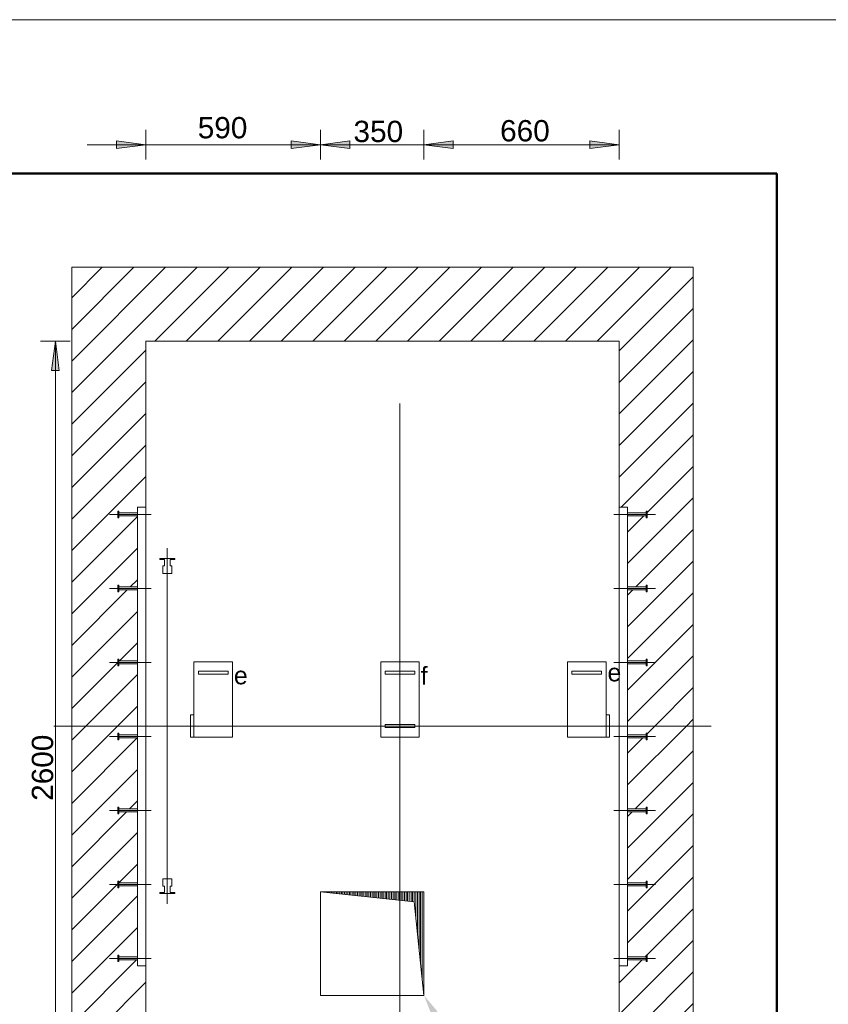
# Model space of a CAD drawing. Extents: x 244 to 994, y 7 to 427.
# Tile 17 of 35: x 555 to 610, y 43 to 110. Entities that reach past the tile are written whole.
import ezdxf
from ezdxf.lldxf.tags import DXFTag

# ---------------------------------------------------------------- set-up
doc = ezdxf.new("R2010")
doc.units = 0
doc.layers.get('0').update_dxf_attribs({"lineweight": 5})
for name, color, linetype, lineweight, true_color in [('3', 9, 'grob', 5, 0x808080), ('7', 6, 'ACAD_ISO10W100', 5, 0xff00ff), ('8_Schraffur', 9, 'Continuous', 5, 0x808080)]:
    doc.layers.add(name, color=color, linetype=linetype, lineweight=lineweight, true_color=true_color)
doc.layers.add('9', color=7, linetype='Continuous', lineweight=5)
doc.layers.add('_3d_View_', color=7, linetype='Continuous')
doc.layers.add('X_Geometrie', color=3, linetype='Continuous', lineweight=50, true_color=0x00ff00, plot=False)
doc.styles.get("Standard").update_dxf_attribs({"font": 'arial.ttf'})
tags = doc.linetypes.add('ACAD_ISO10W100', pattern=[18.5, 12, -3, 0.5, -3]).pattern_tags.tags
tags[10:11] = [DXFTag(74, 4), DXFTag(75, 0), DXFTag(340, '0'), DXFTag(46, 1.0), DXFTag(50, 0.0), DXFTag(44, 0.0), DXFTag(45, 0.0)]
tags[8:9] = [DXFTag(74, 4), DXFTag(75, 0), DXFTag(340, '0'), DXFTag(46, 1.0), DXFTag(50, 0.0), DXFTag(44, 0.0), DXFTag(45, 0.0)]
tags[6:7] = [DXFTag(74, 4), DXFTag(75, 0), DXFTag(340, '0'), DXFTag(46, 1.0), DXFTag(50, 0.0), DXFTag(44, 0.0), DXFTag(45, 0.0)]
tags[4:5] = [DXFTag(74, 4), DXFTag(75, 0), DXFTag(340, '0'), DXFTag(46, 1.0), DXFTag(50, 0.0), DXFTag(44, 0.0), DXFTag(45, 0.0)]
tags = doc.linetypes.add('fein_strichliert', pattern=[4, 1, -2, 1]).pattern_tags.tags
tags[8:9] = [DXFTag(74, 4), DXFTag(75, 0), DXFTag(340, '0'), DXFTag(46, 0.0), DXFTag(50, 0.0), DXFTag(44, 0.0), DXFTag(45, 0.0)]
tags[6:7] = [DXFTag(74, 4), DXFTag(75, 0), DXFTag(340, '0'), DXFTag(46, 0.0), DXFTag(50, 0.0), DXFTag(44, 0.0), DXFTag(45, 0.0)]
tags[4:5] = [DXFTag(74, 4), DXFTag(75, 0), DXFTag(340, '0'), DXFTag(46, 0.0), DXFTag(50, 0.0), DXFTag(44, 0.0), DXFTag(45, 0.0)]
tags = doc.linetypes.add('grob', pattern=[14, 3, -8, 3]).pattern_tags.tags
tags[8:9] = [DXFTag(74, 4), DXFTag(75, 0), DXFTag(340, '0'), DXFTag(46, 0.0), DXFTag(50, 0.0), DXFTag(44, 0.0), DXFTag(45, 0.0)]
tags[6:7] = [DXFTag(74, 4), DXFTag(75, 0), DXFTag(340, '0'), DXFTag(46, 0.0), DXFTag(50, 0.0), DXFTag(44, 0.0), DXFTag(45, 0.0)]
tags[4:5] = [DXFTag(74, 4), DXFTag(75, 0), DXFTag(340, '0'), DXFTag(46, 0.0), DXFTag(50, 0.0), DXFTag(44, 0.0), DXFTag(45, 0.0)]

# ---------------------------------------------------------------- blocks, each defined once
blk = doc.blocks.new('Schraffur-A05LE0HRBH', base_point=(558.802, 62.163))
at = {"color": 0, "linetype": 'fein_strichliert', "lineweight": -2, "ltscale": 0.13}
for p, q in [((558.802, 84.694), (567.271, 93.163)), ((558.802, 88.965), (563, 93.163)), ((566.542, 88.163), (571.542, 93.163)), ((570.813, 88.163), (575.813, 93.163)), ((575.084, 88.163), (580.084, 93.163)), ((579.355, 88.163), (584.355, 93.163)), ((583.626, 88.163), (588.626, 93.163)), ((587.897, 88.163), (592.897, 93.163)), ((592.168, 88.163), (597.168, 93.163)), ((595.802, 87.527), (600.802, 92.527)), ((595.802, 83.256), (600.802, 88.256)), ((558.802, 80.423), (563.802, 85.423)), ((595.802, 78.985), (600.802, 83.985)), ((558.802, 76.152), (563.802, 81.152)), ((597.682, 76.594), (600.802, 79.714)), ((558.802, 71.881), (563.242, 76.321)), ((596.362, 75.274), (597.451, 76.363)), ((596.922, 71.563), (600.802, 75.443)), ((562.755, 71.563), (563.242, 72.05)), ((558.802, 67.61), (562.555, 71.363)), ((596.362, 71.003), (596.722, 71.363)), ((596.362, 66.732), (600.802, 71.172)), ((562.026, 66.563), (563.242, 67.779)), ((596.362, 62.461), (600.802, 66.901)), ((558.802, 63.34), (561.922, 66.459)), ((561.897, 62.163), (563.242, 63.509)), ((600.335, 62.163), (600.802, 62.63))]:
    blk.add_line(p, q, dxfattribs=at)
at = {"color": 0, "lineweight": -2}
for p, q in [((558.802, 86.83), (565.136, 93.163)), ((558.802, 91.101), (560.865, 93.163)), ((564.407, 88.163), (569.407, 93.163)), ((568.677, 88.163), (573.677, 93.163)), ((572.948, 88.163), (577.948, 93.163)), ((577.219, 88.163), (582.219, 93.163)), ((581.49, 88.163), (586.49, 93.163)), ((585.761, 88.163), (590.761, 93.163)), ((590.032, 88.163), (595.032, 93.163)), ((594.303, 88.163), (599.303, 93.163)), ((595.802, 85.391), (600.802, 90.391)), ((558.802, 82.559), (563.802, 87.559)), ((595.802, 81.12), (600.802, 86.12)), ((558.802, 78.288), (563.802, 83.288)), ((595.916, 76.963), (600.802, 81.849)), ((558.802, 74.017), (563.802, 79.017)), ((596.362, 73.139), (600.802, 77.579)), ((558.802, 69.746), (563.242, 74.186)), ((596.362, 68.868), (600.802, 73.308)), ((558.802, 65.475), (563.242, 69.915)), ((596.362, 64.597), (600.802, 69.037)), ((559.761, 62.163), (563.242, 65.644)), ((598.199, 62.163), (600.802, 64.766))]:
    blk.add_line(p, q, dxfattribs=at)
blk = doc.blocks.new('Schraffur-A05LE0HTBH', base_point=(558.802, 31.163))
at = {"color": 0, "linetype": 'fein_strichliert', "lineweight": -2, "ltscale": 0.13}
for p, q in [((558.802, 59.069), (561.897, 62.163)), ((596.362, 58.19), (600.335, 62.163)), ((558.802, 54.798), (563.242, 59.238)), ((596.362, 53.919), (600.802, 58.359)), ((558.802, 50.527), (563.242, 54.967)), ((596.362, 49.648), (600.802, 54.088)), ((558.802, 46.256), (563.242, 50.696)), ((597.668, 46.683), (600.802, 49.818)), ((597.548, 46.563), (597.622, 46.638)), ((558.802, 41.985), (563.18, 46.363)), ((595.802, 44.818), (597.348, 46.363)), ((595.802, 40.547), (600.802, 45.547)), ((558.802, 37.714), (563.802, 42.714)), ((595.802, 36.276), (600.802, 41.276)), ((558.802, 33.443), (563.802, 38.443)), ((594.96, 31.163), (600.802, 37.005)), ((560.793, 31.163), (565.793, 36.163)), ((565.064, 31.163), (570.064, 36.163)), ((569.335, 31.163), (574.335, 36.163)), ((573.606, 31.163), (578.606, 36.163)), ((577.877, 31.163), (582.877, 36.163)), ((582.148, 31.163), (587.148, 36.163)), ((586.419, 31.163), (591.419, 36.163)), ((590.69, 31.163), (595.69, 36.163)), ((599.231, 31.163), (600.802, 32.734))]:
    blk.add_line(p, q, dxfattribs=at)
at = {"color": 0, "lineweight": -2}
for p, q in [((558.802, 61.204), (559.761, 62.163)), ((597.682, 61.646), (598.199, 62.163)), ((558.802, 56.933), (563.232, 61.363)), ((596.362, 60.326), (597.399, 61.363)), ((597.599, 61.563), (597.622, 61.586)), ((596.87, 56.563), (600.802, 60.495)), ((562.703, 56.563), (563.242, 57.102)), ((558.802, 52.662), (562.503, 56.363)), ((596.362, 56.055), (596.67, 56.363)), ((596.362, 51.784), (600.802, 56.224)), ((561.982, 51.571), (563.242, 52.831)), ((596.362, 47.513), (600.802, 51.953)), ((558.802, 48.391), (561.922, 51.511)), ((558.802, 44.12), (563.242, 48.56)), ((595.802, 42.682), (600.802, 47.682)), ((558.802, 39.849), (563.802, 44.849)), ((595.802, 38.411), (600.802, 43.411)), ((558.802, 35.579), (563.802, 40.578)), ((592.825, 31.163), (600.802, 39.14)), ((558.802, 31.308), (563.802, 36.308)), ((562.929, 31.163), (567.929, 36.163)), ((567.199, 31.163), (572.199, 36.163)), ((571.47, 31.163), (576.47, 36.163)), ((575.741, 31.163), (580.741, 36.163)), ((580.012, 31.163), (585.012, 36.163)), ((584.283, 31.163), (589.283, 36.163)), ((588.554, 31.163), (593.554, 36.163)), ((597.096, 31.163), (600.802, 34.869))]:
    blk.add_line(p, q, dxfattribs=at)
blk = doc.blocks.new('Polygon-A05LE0I3BH', base_point=(484.487, 16.379))
at = {"color": 0, "linetype": 'ByBlock', "lineweight": -2, "ltscale": 0.5}
for p, q in [((484.487, 99.507), (606.448, 99.507)), ((606.448, 99.507), (606.448, 16.379))]:
    blk.add_line(p, q, dxfattribs=at)
blk = doc.blocks.new('Blockreferenz-A05LE0I7BH', base_point=(595.442, 45.963))
at = {"color": 0, "linetype": 'ByBlock', "lineweight": -2, "ltscale": 0.13}
for p, q in [((595.802, 45.963), (595.802, 76.963)), ((595.802, 76.963), (596.362, 76.963)), ((596.362, 45.963), (596.362, 76.963)), ((596.362, 45.963), (595.802, 45.963))]:
    blk.add_line(p, q, dxfattribs=at)
at = {"layer": '3', "linetype": 'grob', "lineweight": -2, "ltscale": 0.13}
for p, q in [((596.362, 76.555), (596.362, 76.563)), ((596.362, 76.563), (597.622, 76.563)), ((596.362, 76.534), (596.362, 76.555)), ((596.362, 76.501), (596.362, 76.534)), ((597.622, 76.666), (597.622, 76.683)), ((597.622, 76.683), (597.682, 76.683)), ((597.622, 76.618), (597.622, 76.666)), ((597.622, 76.547), (597.622, 76.618)), ((597.622, 76.563), (597.622, 76.555)), ((597.622, 76.555), (597.622, 76.534)), ((597.622, 76.463), (597.622, 76.547)), ((597.622, 76.534), (597.622, 76.501)), ((597.682, 76.683), (597.682, 76.666)), ((597.682, 76.666), (597.682, 76.618)), ((597.682, 76.618), (597.682, 76.547)), ((597.682, 76.547), (597.682, 76.463)), ((596.362, 76.463), (596.362, 76.501)), ((596.362, 76.425), (596.362, 76.463)), ((596.362, 76.392), (596.362, 76.425)), ((596.362, 76.37), (596.362, 76.392)), ((596.362, 76.363), (596.362, 76.37)), ((597.622, 76.363), (596.362, 76.363)), ((597.622, 76.501), (597.622, 76.463)), ((597.622, 76.379), (597.622, 76.463)), ((597.622, 76.463), (597.622, 76.425)), ((597.622, 76.425), (597.622, 76.392)), ((597.622, 76.392), (597.622, 76.37)), ((597.622, 76.307), (597.622, 76.379)), ((597.622, 76.37), (597.622, 76.363)), ((597.622, 76.26), (597.622, 76.307)), ((597.622, 76.243), (597.622, 76.26)), ((597.682, 76.243), (597.622, 76.243)), ((597.682, 76.463), (597.682, 76.379)), ((597.682, 76.379), (597.682, 76.307)), ((597.682, 76.307), (597.682, 76.26)), ((597.682, 76.26), (597.682, 76.243)), ((596.362, 71.555), (596.362, 71.563)), ((596.362, 71.563), (597.622, 71.563)), ((596.362, 71.534), (596.362, 71.555)), ((596.362, 71.501), (596.362, 71.534)), ((596.362, 71.463), (596.362, 71.501)), ((596.362, 71.425), (596.362, 71.463)), ((596.362, 71.392), (596.362, 71.425)), ((596.362, 71.37), (596.362, 71.392)), ((596.362, 71.363), (596.362, 71.37)), ((597.622, 71.363), (596.362, 71.363)), ((597.622, 71.666), (597.622, 71.683)), ((597.622, 71.683), (597.682, 71.683)), ((597.622, 71.618), (597.622, 71.666)), ((597.622, 71.547), (597.622, 71.618)), ((597.622, 71.563), (597.622, 71.555)), ((597.622, 71.555), (597.622, 71.534)), ((597.622, 71.463), (597.622, 71.547)), ((597.622, 71.534), (597.622, 71.501)), ((597.622, 71.501), (597.622, 71.463)), ((597.622, 71.379), (597.622, 71.463)), ((597.622, 71.463), (597.622, 71.425)), ((597.622, 71.425), (597.622, 71.392)), ((597.622, 71.392), (597.622, 71.37)), ((597.622, 71.307), (597.622, 71.379)), ((597.622, 71.37), (597.622, 71.363)), ((597.622, 71.26), (597.622, 71.307)), ((597.622, 71.243), (597.622, 71.26)), ((597.682, 71.243), (597.622, 71.243)), ((597.682, 71.683), (597.682, 71.666)), ((597.682, 71.666), (597.682, 71.618)), ((597.682, 71.618), (597.682, 71.547)), ((597.682, 71.547), (597.682, 71.463)), ((597.682, 71.463), (597.682, 71.379)), ((597.682, 71.379), (597.682, 71.307)), ((597.682, 71.307), (597.682, 71.26)), ((597.682, 71.26), (597.682, 71.243)), ((596.362, 66.555), (596.362, 66.563)), ((596.362, 66.563), (597.622, 66.563)), ((596.362, 66.534), (596.362, 66.555)), ((597.622, 66.666), (597.622, 66.683)), ((597.622, 66.683), (597.682, 66.683)), ((597.622, 66.618), (597.622, 66.666)), ((597.622, 66.547), (597.622, 66.618)), ((597.622, 66.563), (597.622, 66.555)), ((597.622, 66.555), (597.622, 66.534)), ((597.622, 66.463), (597.622, 66.547)), ((597.682, 66.683), (597.682, 66.666)), ((597.682, 66.666), (597.682, 66.618)), ((597.682, 66.618), (597.682, 66.547)), ((597.682, 66.547), (597.682, 66.463)), ((596.362, 66.501), (596.362, 66.534)), ((596.362, 66.463), (596.362, 66.501)), ((596.362, 66.425), (596.362, 66.463)), ((596.362, 66.392), (596.362, 66.425)), ((596.362, 66.37), (596.362, 66.392)), ((596.362, 66.363), (596.362, 66.37)), ((597.622, 66.363), (596.362, 66.363)), ((597.622, 66.534), (597.622, 66.501)), ((597.622, 66.501), (597.622, 66.463)), ((597.622, 66.379), (597.622, 66.463)), ((597.622, 66.463), (597.622, 66.425)), ((597.622, 66.425), (597.622, 66.392)), ((597.622, 66.392), (597.622, 66.37)), ((597.622, 66.307), (597.622, 66.379)), ((597.622, 66.37), (597.622, 66.363)), ((597.622, 66.26), (597.622, 66.307)), ((597.622, 66.243), (597.622, 66.26)), ((597.682, 66.243), (597.622, 66.243)), ((597.682, 66.463), (597.682, 66.379)), ((597.682, 66.379), (597.682, 66.307)), ((597.682, 66.307), (597.682, 66.26)), ((597.682, 66.26), (597.682, 66.243)), ((596.362, 61.555), (596.362, 61.563)), ((596.362, 61.563), (597.622, 61.563)), ((596.362, 61.534), (596.362, 61.555)), ((596.362, 61.501), (596.362, 61.534)), ((596.362, 61.463), (596.362, 61.501)), ((596.362, 61.425), (596.362, 61.463)), ((596.362, 61.392), (596.362, 61.425)), ((596.362, 61.37), (596.362, 61.392)), ((596.362, 61.363), (596.362, 61.37)), ((597.622, 61.363), (596.362, 61.363)), ((597.622, 61.666), (597.622, 61.683)), ((597.622, 61.683), (597.682, 61.683)), ((597.622, 61.618), (597.622, 61.666)), ((597.622, 61.547), (597.622, 61.618)), ((597.622, 61.563), (597.622, 61.555)), ((597.622, 61.555), (597.622, 61.534)), ((597.622, 61.463), (597.622, 61.547)), ((597.622, 61.534), (597.622, 61.501)), ((597.622, 61.501), (597.622, 61.463)), ((597.622, 61.379), (597.622, 61.463)), ((597.622, 61.463), (597.622, 61.425)), ((597.622, 61.425), (597.622, 61.392)), ((597.622, 61.392), (597.622, 61.37)), ((597.622, 61.307), (597.622, 61.379)), ((597.622, 61.37), (597.622, 61.363)), ((597.622, 61.26), (597.622, 61.307)), ((597.622, 61.243), (597.622, 61.26)), ((597.682, 61.243), (597.622, 61.243)), ((597.682, 61.683), (597.682, 61.666)), ((597.682, 61.666), (597.682, 61.618)), ((597.682, 61.618), (597.682, 61.547)), ((597.682, 61.547), (597.682, 61.463)), ((597.682, 61.463), (597.682, 61.379)), ((597.682, 61.379), (597.682, 61.307)), ((597.682, 61.307), (597.682, 61.26)), ((597.682, 61.26), (597.682, 61.243)), ((596.362, 56.555), (596.362, 56.563)), ((596.362, 56.563), (597.622, 56.563)), ((597.622, 56.666), (597.622, 56.683)), ((597.622, 56.683), (597.682, 56.683)), ((597.622, 56.618), (597.622, 56.666)), ((597.622, 56.547), (597.622, 56.618)), ((597.622, 56.563), (597.622, 56.555)), ((597.682, 56.683), (597.682, 56.666)), ((597.682, 56.666), (597.682, 56.618)), ((597.682, 56.618), (597.682, 56.547)), ((596.362, 56.534), (596.362, 56.555)), ((596.362, 56.501), (596.362, 56.534)), ((596.362, 56.463), (596.362, 56.501)), ((596.362, 56.425), (596.362, 56.463)), ((596.362, 56.392), (596.362, 56.425)), ((596.362, 56.37), (596.362, 56.392)), ((596.362, 56.363), (596.362, 56.37)), ((597.622, 56.363), (596.362, 56.363)), ((597.622, 56.555), (597.622, 56.534)), ((597.622, 56.463), (597.622, 56.547)), ((597.622, 56.534), (597.622, 56.501)), ((597.622, 56.501), (597.622, 56.463)), ((597.622, 56.379), (597.622, 56.463)), ((597.622, 56.463), (597.622, 56.425)), ((597.622, 56.425), (597.622, 56.392)), ((597.622, 56.392), (597.622, 56.37)), ((597.622, 56.307), (597.622, 56.379)), ((597.622, 56.37), (597.622, 56.363)), ((597.622, 56.26), (597.622, 56.307)), ((597.622, 56.243), (597.622, 56.26)), ((597.682, 56.243), (597.622, 56.243)), ((597.682, 56.547), (597.682, 56.463)), ((597.682, 56.463), (597.682, 56.379)), ((597.682, 56.379), (597.682, 56.307)), ((597.682, 56.307), (597.682, 56.26)), ((597.682, 56.26), (597.682, 56.243)), ((596.362, 51.555), (596.362, 51.563)), ((596.362, 51.563), (597.622, 51.563)), ((596.362, 51.534), (596.362, 51.555)), ((596.362, 51.501), (596.362, 51.534)), ((596.362, 51.463), (596.362, 51.501)), ((596.362, 51.425), (596.362, 51.463)), ((596.362, 51.392), (596.362, 51.425)), ((596.362, 51.37), (596.362, 51.392)), ((596.362, 51.363), (596.362, 51.37)), ((597.622, 51.363), (596.362, 51.363)), ((597.622, 51.666), (597.622, 51.683)), ((597.622, 51.683), (597.682, 51.683)), ((597.622, 51.618), (597.622, 51.666)), ((597.622, 51.547), (597.622, 51.618)), ((597.622, 51.563), (597.622, 51.555)), ((597.622, 51.555), (597.622, 51.534)), ((597.622, 51.463), (597.622, 51.547)), ((597.622, 51.534), (597.622, 51.501)), ((597.622, 51.501), (597.622, 51.463)), ((597.622, 51.379), (597.622, 51.463)), ((597.622, 51.463), (597.622, 51.425)), ((597.622, 51.425), (597.622, 51.392)), ((597.622, 51.392), (597.622, 51.37)), ((597.622, 51.307), (597.622, 51.379)), ((597.622, 51.37), (597.622, 51.363)), ((597.622, 51.26), (597.622, 51.307)), ((597.622, 51.243), (597.622, 51.26)), ((597.682, 51.243), (597.622, 51.243)), ((597.682, 51.683), (597.682, 51.666)), ((597.682, 51.666), (597.682, 51.618)), ((597.682, 51.618), (597.682, 51.547)), ((597.682, 51.547), (597.682, 51.463)), ((597.682, 51.463), (597.682, 51.379)), ((597.682, 51.379), (597.682, 51.307)), ((597.682, 51.307), (597.682, 51.26)), ((597.682, 51.26), (597.682, 51.243)), ((597.622, 46.666), (597.622, 46.683)), ((597.622, 46.683), (597.682, 46.683)), ((597.622, 46.618), (597.622, 46.666)), ((597.622, 46.547), (597.622, 46.618)), ((597.682, 46.683), (597.682, 46.666)), ((597.682, 46.666), (597.682, 46.618)), ((597.682, 46.618), (597.682, 46.547)), ((596.362, 46.555), (596.362, 46.563)), ((596.362, 46.563), (597.622, 46.563)), ((596.362, 46.534), (596.362, 46.555)), ((596.362, 46.501), (596.362, 46.534)), ((596.362, 46.463), (596.362, 46.501)), ((596.362, 46.425), (596.362, 46.463)), ((596.362, 46.392), (596.362, 46.425)), ((596.362, 46.37), (596.362, 46.392)), ((596.362, 46.363), (596.362, 46.37)), ((597.622, 46.363), (596.362, 46.363)), ((597.622, 46.563), (597.622, 46.555)), ((597.622, 46.555), (597.622, 46.534)), ((597.622, 46.463), (597.622, 46.547)), ((597.622, 46.534), (597.622, 46.501)), ((597.622, 46.501), (597.622, 46.463)), ((597.622, 46.379), (597.622, 46.463)), ((597.622, 46.463), (597.622, 46.425)), ((597.622, 46.425), (597.622, 46.392)), ((597.622, 46.392), (597.622, 46.37)), ((597.622, 46.307), (597.622, 46.379)), ((597.622, 46.37), (597.622, 46.363)), ((597.622, 46.26), (597.622, 46.307)), ((597.622, 46.243), (597.622, 46.26)), ((597.682, 46.243), (597.622, 46.243)), ((597.682, 46.547), (597.682, 46.463)), ((597.682, 46.463), (597.682, 46.379)), ((597.682, 46.379), (597.682, 46.307)), ((597.682, 46.307), (597.682, 46.26)), ((597.682, 46.26), (597.682, 46.243))]:
    blk.add_line(p, q, dxfattribs=at)
at = {"layer": '7', "linetype": 'ACAD_ISO10W100', "lineweight": -2, "ltscale": 0.13}
for p, q in [((595.442, 76.463), (598.242, 76.463)), ((595.442, 71.463), (598.242, 71.463)), ((595.442, 66.463), (598.242, 66.463)), ((595.442, 61.463), (598.242, 61.463)), ((595.442, 56.463), (598.242, 56.463)), ((595.442, 51.463), (598.242, 51.463)), ((595.442, 46.463), (598.242, 46.463))]:
    blk.add_line(p, q, dxfattribs=at)
blk = doc.blocks.new('Blockreferenz-A05LE0IBBH', base_point=(561.362, 45.963))
at = {"color": 0, "linetype": 'ByBlock', "lineweight": -2, "ltscale": 0.13}
for p, q in [((563.802, 76.963), (563.242, 76.963)), ((563.242, 45.963), (563.242, 76.963)), ((563.802, 45.963), (563.802, 76.963)), ((563.242, 45.963), (563.802, 45.963))]:
    blk.add_line(p, q, dxfattribs=at)
at = {"layer": '3', "linetype": 'grob', "lineweight": -2, "ltscale": 0.13}
for p, q in [((561.982, 76.683), (561.922, 76.683)), ((561.922, 76.683), (561.922, 76.666)), ((561.922, 76.666), (561.922, 76.618)), ((561.922, 76.618), (561.922, 76.547)), ((561.922, 76.547), (561.922, 76.463)), ((561.982, 76.666), (561.982, 76.683)), ((561.982, 76.618), (561.982, 76.666)), ((561.982, 76.547), (561.982, 76.618)), ((561.982, 76.563), (561.982, 76.555)), ((563.242, 76.563), (561.982, 76.563)), ((561.982, 76.555), (561.982, 76.534)), ((561.982, 76.463), (561.982, 76.547)), ((561.982, 76.534), (561.982, 76.501)), ((563.242, 76.555), (563.242, 76.563)), ((563.242, 76.534), (563.242, 76.555)), ((563.242, 76.501), (563.242, 76.534)), ((561.922, 76.463), (561.922, 76.379)), ((561.922, 76.379), (561.922, 76.307)), ((561.922, 76.307), (561.922, 76.26)), ((561.922, 76.26), (561.922, 76.243)), ((561.922, 76.243), (561.982, 76.243)), ((561.982, 76.501), (561.982, 76.463)), ((561.982, 76.379), (561.982, 76.463)), ((561.982, 76.463), (561.982, 76.425)), ((561.982, 76.425), (561.982, 76.392)), ((561.982, 76.392), (561.982, 76.37)), ((561.982, 76.307), (561.982, 76.379)), ((561.982, 76.37), (561.982, 76.363)), ((561.982, 76.363), (563.242, 76.363)), ((561.982, 76.26), (561.982, 76.307)), ((561.982, 76.243), (561.982, 76.26)), ((563.242, 76.463), (563.242, 76.501)), ((563.242, 76.425), (563.242, 76.463)), ((563.242, 76.392), (563.242, 76.425)), ((563.242, 76.37), (563.242, 76.392)), ((563.242, 76.363), (563.242, 76.37)), ((561.982, 71.683), (561.922, 71.683)), ((561.922, 71.683), (561.922, 71.666)), ((561.922, 71.666), (561.922, 71.618)), ((561.922, 71.618), (561.922, 71.547)), ((561.922, 71.547), (561.922, 71.463)), ((561.922, 71.463), (561.922, 71.379)), ((561.922, 71.379), (561.922, 71.307)), ((561.922, 71.307), (561.922, 71.26)), ((561.922, 71.26), (561.922, 71.243)), ((561.922, 71.243), (561.982, 71.243)), ((561.982, 71.666), (561.982, 71.683)), ((561.982, 71.618), (561.982, 71.666)), ((561.982, 71.547), (561.982, 71.618)), ((561.982, 71.563), (561.982, 71.555)), ((563.242, 71.563), (561.982, 71.563)), ((561.982, 71.555), (561.982, 71.534)), ((561.982, 71.463), (561.982, 71.547)), ((561.982, 71.534), (561.982, 71.501)), ((561.982, 71.501), (561.982, 71.463)), ((561.982, 71.379), (561.982, 71.463)), ((561.982, 71.463), (561.982, 71.425)), ((561.982, 71.425), (561.982, 71.392)), ((561.982, 71.392), (561.982, 71.37)), ((561.982, 71.307), (561.982, 71.379)), ((561.982, 71.37), (561.982, 71.363)), ((561.982, 71.363), (563.242, 71.363)), ((561.982, 71.26), (561.982, 71.307)), ((561.982, 71.243), (561.982, 71.26)), ((563.242, 71.555), (563.242, 71.563)), ((563.242, 71.534), (563.242, 71.555)), ((563.242, 71.501), (563.242, 71.534)), ((563.242, 71.463), (563.242, 71.501)), ((563.242, 71.425), (563.242, 71.463)), ((563.242, 71.392), (563.242, 71.425)), ((563.242, 71.37), (563.242, 71.392)), ((563.242, 71.363), (563.242, 71.37)), ((561.982, 66.683), (561.922, 66.683)), ((561.922, 66.683), (561.922, 66.666)), ((561.922, 66.666), (561.922, 66.618)), ((561.922, 66.618), (561.922, 66.547)), ((561.922, 66.547), (561.922, 66.463)), ((561.982, 66.666), (561.982, 66.683)), ((561.982, 66.618), (561.982, 66.666)), ((561.982, 66.547), (561.982, 66.618)), ((561.982, 66.563), (561.982, 66.555)), ((563.242, 66.563), (561.982, 66.563)), ((561.982, 66.555), (561.982, 66.534)), ((561.982, 66.463), (561.982, 66.547)), ((563.242, 66.555), (563.242, 66.563)), ((563.242, 66.534), (563.242, 66.555)), ((561.922, 66.463), (561.922, 66.379)), ((561.922, 66.379), (561.922, 66.307)), ((561.922, 66.307), (561.922, 66.26)), ((561.922, 66.26), (561.922, 66.243)), ((561.922, 66.243), (561.982, 66.243)), ((561.982, 66.534), (561.982, 66.501)), ((561.982, 66.501), (561.982, 66.463)), ((561.982, 66.379), (561.982, 66.463)), ((561.982, 66.463), (561.982, 66.425)), ((561.982, 66.425), (561.982, 66.392)), ((561.982, 66.392), (561.982, 66.37)), ((561.982, 66.307), (561.982, 66.379)), ((561.982, 66.37), (561.982, 66.363)), ((561.982, 66.363), (563.242, 66.363)), ((561.982, 66.26), (561.982, 66.307)), ((561.982, 66.243), (561.982, 66.26)), ((563.242, 66.501), (563.242, 66.534)), ((563.242, 66.463), (563.242, 66.501)), ((563.242, 66.425), (563.242, 66.463)), ((563.242, 66.392), (563.242, 66.425)), ((563.242, 66.37), (563.242, 66.392)), ((563.242, 66.363), (563.242, 66.37)), ((561.982, 61.683), (561.922, 61.683)), ((561.922, 61.683), (561.922, 61.666)), ((561.922, 61.666), (561.922, 61.618)), ((561.922, 61.618), (561.922, 61.547)), ((561.922, 61.547), (561.922, 61.463)), ((561.922, 61.463), (561.922, 61.379)), ((561.922, 61.379), (561.922, 61.307)), ((561.922, 61.307), (561.922, 61.26)), ((561.922, 61.26), (561.922, 61.243)), ((561.922, 61.243), (561.982, 61.243)), ((561.982, 61.666), (561.982, 61.683)), ((561.982, 61.618), (561.982, 61.666)), ((561.982, 61.547), (561.982, 61.618)), ((561.982, 61.563), (561.982, 61.555)), ((563.242, 61.563), (561.982, 61.563)), ((561.982, 61.555), (561.982, 61.534)), ((561.982, 61.463), (561.982, 61.547)), ((561.982, 61.534), (561.982, 61.501)), ((561.982, 61.501), (561.982, 61.463)), ((561.982, 61.379), (561.982, 61.463)), ((561.982, 61.463), (561.982, 61.425)), ((561.982, 61.425), (561.982, 61.392)), ((561.982, 61.392), (561.982, 61.37)), ((561.982, 61.307), (561.982, 61.379)), ((561.982, 61.37), (561.982, 61.363)), ((561.982, 61.363), (563.242, 61.363)), ((561.982, 61.26), (561.982, 61.307)), ((561.982, 61.243), (561.982, 61.26)), ((563.242, 61.555), (563.242, 61.563)), ((563.242, 61.534), (563.242, 61.555)), ((563.242, 61.501), (563.242, 61.534)), ((563.242, 61.463), (563.242, 61.501)), ((563.242, 61.425), (563.242, 61.463)), ((563.242, 61.392), (563.242, 61.425)), ((563.242, 61.37), (563.242, 61.392)), ((563.242, 61.363), (563.242, 61.37)), ((561.982, 56.683), (561.922, 56.683)), ((561.922, 56.683), (561.922, 56.666)), ((561.922, 56.666), (561.922, 56.618)), ((561.922, 56.618), (561.922, 56.547)), ((561.982, 56.666), (561.982, 56.683)), ((561.982, 56.618), (561.982, 56.666)), ((561.982, 56.547), (561.982, 56.618)), ((561.982, 56.563), (561.982, 56.555)), ((563.242, 56.563), (561.982, 56.563)), ((563.242, 56.555), (563.242, 56.563)), ((561.922, 56.547), (561.922, 56.463)), ((561.922, 56.463), (561.922, 56.379)), ((561.922, 56.379), (561.922, 56.307)), ((561.922, 56.307), (561.922, 56.26)), ((561.922, 56.26), (561.922, 56.243)), ((561.922, 56.243), (561.982, 56.243)), ((561.982, 56.555), (561.982, 56.534)), ((561.982, 56.463), (561.982, 56.547)), ((561.982, 56.534), (561.982, 56.501)), ((561.982, 56.501), (561.982, 56.463)), ((561.982, 56.379), (561.982, 56.463)), ((561.982, 56.463), (561.982, 56.425)), ((561.982, 56.425), (561.982, 56.392)), ((561.982, 56.392), (561.982, 56.37)), ((561.982, 56.307), (561.982, 56.379)), ((561.982, 56.37), (561.982, 56.363)), ((561.982, 56.363), (563.242, 56.363)), ((561.982, 56.26), (561.982, 56.307)), ((561.982, 56.243), (561.982, 56.26)), ((563.242, 56.534), (563.242, 56.555)), ((563.242, 56.501), (563.242, 56.534)), ((563.242, 56.463), (563.242, 56.501)), ((563.242, 56.425), (563.242, 56.463)), ((563.242, 56.392), (563.242, 56.425)), ((563.242, 56.37), (563.242, 56.392)), ((563.242, 56.363), (563.242, 56.37)), ((561.982, 51.683), (561.922, 51.683)), ((561.922, 51.683), (561.922, 51.666)), ((561.922, 51.666), (561.922, 51.618)), ((561.922, 51.618), (561.922, 51.547)), ((561.922, 51.547), (561.922, 51.463)), ((561.922, 51.463), (561.922, 51.379)), ((561.922, 51.379), (561.922, 51.307)), ((561.922, 51.307), (561.922, 51.26)), ((561.922, 51.26), (561.922, 51.243)), ((561.922, 51.243), (561.982, 51.243)), ((561.982, 51.666), (561.982, 51.683)), ((561.982, 51.618), (561.982, 51.666)), ((561.982, 51.547), (561.982, 51.618)), ((561.982, 51.563), (561.982, 51.555)), ((563.242, 51.563), (561.982, 51.563)), ((561.982, 51.555), (561.982, 51.534)), ((561.982, 51.463), (561.982, 51.547)), ((561.982, 51.534), (561.982, 51.501)), ((561.982, 51.501), (561.982, 51.463)), ((561.982, 51.379), (561.982, 51.463)), ((561.982, 51.463), (561.982, 51.425)), ((561.982, 51.425), (561.982, 51.392)), ((561.982, 51.392), (561.982, 51.37)), ((561.982, 51.307), (561.982, 51.379)), ((561.982, 51.37), (561.982, 51.363)), ((561.982, 51.363), (563.242, 51.363)), ((561.982, 51.26), (561.982, 51.307)), ((561.982, 51.243), (561.982, 51.26)), ((563.242, 51.555), (563.242, 51.563)), ((563.242, 51.534), (563.242, 51.555)), ((563.242, 51.501), (563.242, 51.534)), ((563.242, 51.463), (563.242, 51.501)), ((563.242, 51.425), (563.242, 51.463)), ((563.242, 51.392), (563.242, 51.425)), ((563.242, 51.37), (563.242, 51.392)), ((563.242, 51.363), (563.242, 51.37)), ((561.982, 46.683), (561.922, 46.683)), ((561.922, 46.683), (561.922, 46.666)), ((561.922, 46.666), (561.922, 46.618)), ((561.922, 46.618), (561.922, 46.547)), ((561.982, 46.666), (561.982, 46.683)), ((561.982, 46.618), (561.982, 46.666)), ((561.982, 46.547), (561.982, 46.618)), ((561.922, 46.547), (561.922, 46.463)), ((561.922, 46.463), (561.922, 46.379)), ((561.922, 46.379), (561.922, 46.307)), ((561.922, 46.307), (561.922, 46.26)), ((561.922, 46.26), (561.922, 46.243)), ((561.922, 46.243), (561.982, 46.243)), ((561.982, 46.563), (561.982, 46.555)), ((563.242, 46.563), (561.982, 46.563)), ((561.982, 46.555), (561.982, 46.534)), ((561.982, 46.463), (561.982, 46.547)), ((561.982, 46.534), (561.982, 46.501)), ((561.982, 46.501), (561.982, 46.463)), ((561.982, 46.379), (561.982, 46.463)), ((561.982, 46.463), (561.982, 46.425)), ((561.982, 46.425), (561.982, 46.392)), ((561.982, 46.392), (561.982, 46.37)), ((561.982, 46.307), (561.982, 46.379)), ((561.982, 46.37), (561.982, 46.363)), ((561.982, 46.363), (563.242, 46.363)), ((561.982, 46.26), (561.982, 46.307)), ((561.982, 46.243), (561.982, 46.26)), ((563.242, 46.555), (563.242, 46.563)), ((563.242, 46.534), (563.242, 46.555)), ((563.242, 46.501), (563.242, 46.534)), ((563.242, 46.463), (563.242, 46.501)), ((563.242, 46.425), (563.242, 46.463)), ((563.242, 46.392), (563.242, 46.425)), ((563.242, 46.37), (563.242, 46.392)), ((563.242, 46.363), (563.242, 46.37))]:
    blk.add_line(p, q, dxfattribs=at)
at = {"layer": '7', "linetype": 'ACAD_ISO10W100', "lineweight": -2, "ltscale": 0.13}
for p, q in [((564.162, 76.463), (561.362, 76.463)), ((564.162, 71.463), (561.362, 71.463)), ((564.162, 66.463), (561.362, 66.463)), ((564.162, 61.463), (561.362, 61.463)), ((564.162, 56.463), (561.362, 56.463)), ((564.162, 51.463), (561.362, 51.463)), ((564.162, 46.463), (561.362, 46.463))]:
    blk.add_line(p, q, dxfattribs=at)
blk = doc.blocks.new('Blockreferenz-A05LE0IDBH', base_point=(565.262, 50.143))
at = {"layer": '7', "linetype": 'ACAD_ISO10W100', "lineweight": -2, "ltscale": 0.13}
blk.add_line((565.262, 74.183), (565.262, 50.143), dxfattribs=at)
blk = doc.blocks.new('Polygon-A05LE0IFBH', base_point=(558.802, 31.163))
at = {"color": 0, "linetype": 'ByBlock', "lineweight": -2, "ltscale": 0.13}
for p, q in [((558.802, 31.163), (558.802, 93.163)), ((558.802, 93.163), (600.802, 93.163)), ((600.802, 93.163), (600.802, 31.163)), ((600.802, 31.163), (558.802, 31.163))]:
    blk.add_line(p, q, dxfattribs=at)
blk = doc.blocks.new('Blockreferenz-A05LE0INBH', base_point=(557.602, 36.563))
at = {"layer": '7', "linetype": 'ACAD_ISO10W100', "lineweight": -2, "ltscale": 0.13}
for p, q in [((580.982, 62.163), (580.982, 83.963)), ((557.602, 62.163), (580.982, 62.163)), ((580.982, 36.563), (580.982, 62.163)), ((580.982, 62.163), (602.002, 62.163))]:
    blk.add_line(p, q, dxfattribs=at)
blk = doc.blocks.new('MText-A05LE0ITBH', base_point=(569.762, 64.984))
at = {"color": 0, "linetype": 'ByBlock', "lineweight": -2, "ltscale": 0.13, "insert": (569.762, 66.184), "char_height": 1.2, "attachment_point": 1}
blk.add_mtext('{\\fArial Unicode MS;e}', dxfattribs=at)
blk = doc.blocks.new('MText-A05LE0IVBH', base_point=(582.382, 64.963))
at = {"color": 0, "linetype": 'ByBlock', "lineweight": -2, "ltscale": 0.13, "insert": (582.382, 66.163), "char_height": 1.2, "attachment_point": 1}
blk.add_mtext('{\\fArial Unicode MS;f}', dxfattribs=at)
blk = doc.blocks.new('Polygon-A05LE0JBBH', base_point=(575.602, 43.963))
at = {"color": 0, "linetype": 'ByBlock', "lineweight": -2, "ltscale": 0.13}
for p, q in [((575.602, 50.963), (575.602, 43.963)), ((582.602, 50.963), (575.602, 50.963)), ((582.602, 43.963), (582.602, 50.963)), ((575.602, 43.963), (582.602, 43.963))]:
    blk.add_line(p, q, dxfattribs=at)
blk = doc.blocks.new('Polygon-A05LE0JDBH', base_point=(563.802, 36.163))
at = {"color": 0, "linetype": 'ByBlock', "lineweight": -2, "ltscale": 0.13}
for p, q in [((563.802, 36.163), (563.802, 88.163)), ((563.802, 88.163), (595.802, 88.163)), ((595.802, 88.163), (595.802, 36.163)), ((595.802, 36.163), (563.802, 36.163))]:
    blk.add_line(p, q, dxfattribs=at)
blk = doc.blocks.new('MText-A05LE0JRBH', base_point=(595.002, 65.184))
at = {"color": 0, "linetype": 'ByBlock', "lineweight": -2, "ltscale": 0.13, "insert": (595.002, 66.384), "char_height": 1.2, "attachment_point": 1}
blk.add_mtext('{\\fArial Unicode MS;e}', dxfattribs=at)
blk = doc.blocks.new('Blockreferenz-A05LE0JZBH', base_point=(575.602, 43.963))
at = {"color": 0, "linetype": 'ByBlock', "lineweight": -2, "ltscale": 0.13}
for p, q in [((575.602, 50.963), (581.934, 50.284)), ((576.04, 50.963), (576.04, 50.916)), ((576.145, 50.963), (576.145, 50.905)), ((576.25, 50.963), (576.25, 50.893)), ((576.355, 50.963), (576.355, 50.877)), ((576.477, 50.963), (576.477, 50.869)), ((576.582, 50.963), (576.582, 50.858)), ((576.687, 50.963), (576.687, 50.846)), ((576.792, 50.963), (576.792, 50.835)), ((576.915, 50.963), (576.915, 50.822)), ((577.02, 50.963), (577.02, 50.811)), ((577.125, 50.963), (577.125, 50.8)), ((577.23, 50.963), (577.23, 50.788)), ((577.352, 50.963), (577.352, 50.775)), ((577.457, 50.963), (577.457, 50.764)), ((577.562, 50.963), (577.562, 50.753)), ((577.667, 50.963), (577.667, 50.741)), ((577.79, 50.963), (577.79, 50.728)), ((577.895, 50.963), (577.895, 50.717)), ((578, 50.963), (578, 50.706)), ((578.105, 50.963), (578.105, 50.694)), ((578.227, 50.963), (578.227, 50.681)), ((578.332, 50.963), (578.332, 50.67)), ((578.437, 50.963), (578.437, 50.659)), ((578.542, 50.963), (578.542, 50.648)), ((578.665, 50.963), (578.665, 50.634)), ((578.77, 50.963), (578.77, 50.623)), ((578.875, 50.963), (578.875, 50.612)), ((578.98, 50.963), (578.98, 50.601)), ((579.102, 50.963), (579.102, 50.588)), ((579.207, 50.963), (579.207, 50.576)), ((579.312, 50.963), (579.312, 50.565)), ((579.417, 50.963), (579.417, 50.554)), ((579.54, 50.963), (579.54, 50.541)), ((579.645, 50.963), (579.645, 50.529)), ((579.75, 50.963), (579.75, 50.518)), ((579.855, 50.963), (579.855, 50.507)), ((579.977, 50.963), (579.977, 50.494)), ((580.082, 50.963), (580.082, 50.482)), ((580.187, 50.963), (580.187, 50.471)), ((580.292, 50.963), (580.292, 50.46)), ((580.415, 50.963), (580.415, 50.447)), ((580.52, 50.963), (580.52, 50.436)), ((580.625, 50.963), (580.625, 50.424)), ((580.73, 50.963), (580.73, 50.413)), ((580.852, 50.963), (580.852, 50.4)), ((580.957, 50.963), (580.957, 50.389)), ((581.062, 50.963), (581.062, 50.377)), ((581.167, 50.963), (581.167, 50.366)), ((581.29, 50.963), (581.29, 50.353)), ((581.395, 50.963), (581.395, 50.342)), ((581.5, 50.963), (581.5, 50.33)), ((581.605, 50.963), (581.605, 50.319)), ((581.727, 50.963), (581.727, 50.306)), ((581.832, 50.963), (581.832, 50.295)), ((581.937, 50.963), (581.937, 50.255)), ((582.042, 50.963), (582.042, 49.262)), ((582.165, 50.963), (582.165, 48.103)), ((582.27, 50.963), (582.27, 47.109)), ((582.375, 50.963), (582.375, 46.116)), ((582.48, 50.963), (582.48, 45.122)), ((581.934, 50.284), (582.602, 43.963))]:
    blk.add_line(p, q, dxfattribs=at)
blk = doc.blocks.new('Polygon-A05LE0K7BH', base_point=(582.602, 101.185))
at = {"color": 0, "linetype": 'ByBlock', "lineweight": -2, "ltscale": 0.13}
blk.add_solid([(582.602, 101.446), (584.585, 101.707), (584.585, 101.185)], dxfattribs=at)
blk = doc.blocks.new('Polygon-A05LE0KBBH', base_point=(575.602, 101.185))
at = {"color": 0, "linetype": 'ByBlock', "lineweight": -2, "ltscale": 0.13}
blk.add_solid([(575.602, 101.446), (577.585, 101.707), (577.585, 101.185)], dxfattribs=at)
blk = doc.blocks.new('Polygon-A05LE0L7BH', base_point=(557.433, 86.18))
at = {"color": 0, "linetype": 'ByBlock', "lineweight": -2, "ltscale": 0.13}
blk.add_solid([(557.695, 88.163), (557.956, 86.18), (557.433, 86.18)], dxfattribs=at)
blk = doc.blocks.new('Polygon-A05LE0LPBH', base_point=(573.62, 101.185))
at = {"color": 0, "linetype": 'ByBlock', "lineweight": -2, "ltscale": 0.13}
blk.add_solid([(575.602, 101.446), (573.62, 101.185), (573.62, 101.707)], dxfattribs=at)
blk = doc.blocks.new('Polygon-A05LE0M3BH', base_point=(582.602, 101.185))
at = {"color": 0, "linetype": 'ByBlock', "lineweight": -2, "ltscale": 0.13}
blk.add_solid([(582.602, 101.446), (584.585, 101.707), (584.585, 101.185)], dxfattribs=at)
blk = doc.blocks.new('Polygon-A05LE0MBBH', base_point=(561.819, 101.185))
at = {"color": 0, "linetype": 'ByBlock', "lineweight": -2, "ltscale": 0.13}
blk.add_solid([(563.802, 101.446), (561.819, 101.185), (561.819, 101.707)], dxfattribs=at)
blk = doc.blocks.new('Polygon-A05LE0MXBH', base_point=(593.819, 101.185))
at = {"color": 0, "linetype": 'ByBlock', "lineweight": -2, "ltscale": 0.13}
blk.add_solid([(595.802, 101.446), (593.819, 101.185), (593.819, 101.707)], dxfattribs=at)
blk = doc.blocks.new('3D-Ansicht-Rahmen-A05LE0N7BH', base_point=(484.487, 16.379))
at = {"color": 0, "linetype": 'ByBlock', "lineweight": -2, "ltscale": 0.13}
blk.add_line((484.487, 109.897), (663.072, 109.897), dxfattribs=at)

msp = doc.modelspace()

# ---------------------------------------------------------------- linework, layer by layer
at = {"ltscale": 0.13}
for p, q in [((565.262, 73.483), (564.762, 73.483)), ((564.762, 73.483), (564.762, 73.413)), ((565.262, 73.483), (564.762, 73.483)), ((564.762, 73.483), (564.762, 73.413)), ((564.762, 73.413), (565.062, 73.413)), ((564.762, 73.413), (565.062, 73.413)), ((565.062, 73.413), (565.062, 72.983)), ((565.062, 73.413), (565.062, 72.983)), ((565.762, 73.483), (565.262, 73.483)), ((565.762, 73.483), (565.262, 73.483)), ((565.462, 72.983), (565.462, 73.413)), ((565.462, 73.413), (565.762, 73.413)), ((565.462, 73.413), (565.762, 73.413)), ((565.462, 72.983), (565.462, 73.413)), ((565.762, 73.413), (565.762, 73.483)), ((565.762, 73.413), (565.762, 73.483)), ((565.062, 72.983), (564.962, 72.983)), ((564.962, 72.983), (564.962, 72.483)), ((565.062, 72.983), (564.962, 72.983)), ((564.962, 72.983), (564.962, 72.483)), ((565.562, 72.983), (565.462, 72.983)), ((565.562, 72.983), (565.462, 72.983)), ((565.562, 72.483), (565.562, 72.983)), ((565.562, 72.483), (565.562, 72.983)), ((564.962, 72.483), (565.562, 72.483)), ((564.962, 72.483), (565.562, 72.483)), ((567.062, 66.503), (567.062, 61.423)), ((569.662, 66.503), (567.062, 66.503)), ((569.662, 66.503), (567.062, 66.503)), ((567.062, 66.503), (567.062, 61.423)), ((569.662, 61.423), (569.662, 66.503)), ((569.662, 61.423), (569.662, 66.503)), ((582.282, 66.503), (579.682, 66.503)), ((582.282, 66.503), (579.682, 66.503)), ((579.682, 66.503), (579.682, 61.423)), ((579.682, 66.503), (579.682, 61.423)), ((582.282, 61.423), (582.282, 66.503)), ((582.282, 61.423), (582.282, 66.503)), ((592.302, 66.503), (592.302, 61.423)), ((594.902, 66.503), (592.302, 66.503)), ((592.302, 66.503), (592.302, 61.423)), ((594.902, 66.503), (592.302, 66.503)), ((594.902, 61.423), (594.902, 66.503)), ((594.902, 61.423), (594.902, 66.503)), ((569.362, 65.863), (567.362, 65.863)), ((567.362, 65.863), (567.362, 65.663)), ((569.362, 65.863), (567.362, 65.863)), ((567.362, 65.863), (567.362, 65.663)), ((567.362, 65.663), (569.362, 65.663)), ((567.362, 65.663), (569.362, 65.663)), ((569.362, 65.663), (569.362, 65.863)), ((569.362, 65.663), (569.362, 65.863)), ((581.982, 65.863), (579.982, 65.863)), ((579.982, 65.863), (579.982, 65.663)), ((579.982, 65.863), (579.982, 65.663)), ((581.982, 65.863), (579.982, 65.863)), ((579.982, 65.663), (581.982, 65.663)), ((579.982, 65.663), (581.982, 65.663)), ((581.982, 65.663), (581.982, 65.863)), ((581.982, 65.663), (581.982, 65.863)), ((592.602, 65.863), (592.602, 65.663)), ((594.602, 65.863), (592.602, 65.863)), ((592.602, 65.863), (592.602, 65.663)), ((594.602, 65.863), (592.602, 65.863)), ((592.602, 65.663), (594.602, 65.663)), ((592.602, 65.663), (594.602, 65.663)), ((594.602, 65.663), (594.602, 65.863)), ((594.602, 65.663), (594.602, 65.863)), ((566.822, 62.913), (566.822, 61.413)), ((567.062, 62.913), (566.822, 62.913)), ((595.142, 62.913), (594.902, 62.913)), ((595.142, 61.413), (595.142, 62.913)), ((581.982, 62.263), (579.982, 62.263)), ((579.982, 62.263), (579.982, 62.063)), ((581.982, 62.263), (579.982, 62.263)), ((579.982, 62.263), (579.982, 62.063)), ((579.982, 62.063), (581.982, 62.063)), ((579.982, 62.063), (581.982, 62.063)), ((581.982, 62.063), (581.982, 62.263)), ((581.982, 62.063), (581.982, 62.263)), ((566.822, 61.413), (567.122, 61.413)), ((567.062, 61.423), (569.662, 61.423)), ((567.062, 61.423), (569.662, 61.423)), ((567.122, 61.413), (567.122, 61.423)), ((567.122, 61.423), (567.122, 61.413)), ((567.122, 61.413), (567.262, 61.413)), ((567.262, 61.413), (567.262, 61.423)), ((579.682, 61.423), (582.282, 61.423)), ((579.682, 61.423), (582.282, 61.423)), ((592.302, 61.423), (594.902, 61.423)), ((592.302, 61.423), (594.902, 61.423)), ((594.842, 61.423), (594.842, 61.413)), ((594.842, 61.413), (595.142, 61.413)), ((564.962, 51.843), (564.962, 51.343)), ((565.562, 51.843), (564.962, 51.843)), ((564.962, 51.843), (564.962, 51.343)), ((565.562, 51.843), (564.962, 51.843)), ((564.962, 51.343), (565.062, 51.343)), ((564.962, 51.343), (565.062, 51.343)), ((565.062, 51.343), (565.062, 50.913)), ((565.062, 51.343), (565.062, 50.913)), ((565.462, 51.343), (565.562, 51.343)), ((565.462, 50.913), (565.462, 51.343)), ((565.462, 50.913), (565.462, 51.343)), ((565.462, 51.343), (565.562, 51.343)), ((565.562, 51.343), (565.562, 51.843)), ((565.562, 51.343), (565.562, 51.843)), ((565.062, 50.913), (564.762, 50.913)), ((564.762, 50.913), (564.762, 50.843)), ((564.762, 50.913), (564.762, 50.843)), ((565.062, 50.913), (564.762, 50.913)), ((564.762, 50.843), (565.262, 50.843)), ((564.762, 50.843), (565.262, 50.843)), ((565.262, 50.843), (565.762, 50.843)), ((565.262, 50.843), (565.762, 50.843)), ((565.762, 50.913), (565.462, 50.913)), ((565.762, 50.913), (565.462, 50.913)), ((565.762, 50.843), (565.762, 50.913)), ((565.762, 50.843), (565.762, 50.913))]:
    msp.add_line(p, q, dxfattribs=at)
msp.add_solid([(582.602, 43.963), (583.117, 42.64), (583.518, 42.879)], dxfattribs=at)
at = {"layer": '9', "color": 1, "lineweight": 5, "ltscale": 0.13, "true_color": 0xff0000}
for p, q in [((563.802, 102.446), (563.802, 100.446)), ((575.602, 102.446), (575.602, 100.446)), ((582.602, 102.446), (582.602, 100.446)), ((595.802, 102.446), (595.802, 100.446)), ((579.568, 101.446), (559.837, 101.446)), ((561.819, 101.185), (561.819, 101.707)), ((561.819, 101.707), (563.802, 101.446)), ((563.802, 101.446), (561.819, 101.185)), ((571.637, 101.446), (586.568, 101.446)), ((573.62, 101.185), (573.62, 101.707)), ((573.62, 101.707), (575.602, 101.446)), ((575.602, 101.446), (573.62, 101.185)), ((575.602, 101.446), (577.585, 101.707)), ((577.585, 101.185), (575.602, 101.446)), ((577.585, 101.707), (577.585, 101.185)), ((582.602, 101.446), (584.585, 101.707)), ((582.602, 101.446), (584.585, 101.707)), ((584.585, 101.185), (582.602, 101.446)), ((582.602, 101.446), (595.802, 101.446)), ((584.585, 101.185), (582.602, 101.446)), ((584.585, 101.707), (584.585, 101.185)), ((584.585, 101.707), (584.585, 101.185)), ((593.819, 101.185), (593.819, 101.707)), ((593.819, 101.707), (595.802, 101.446)), ((595.802, 101.446), (593.819, 101.185)), ((556.695, 88.163), (558.695, 88.163)), ((557.433, 86.18), (557.695, 88.163)), ((557.695, 36.163), (557.695, 88.163)), ((557.695, 88.163), (557.956, 86.18)), ((557.956, 86.18), (557.433, 86.18))]:
    msp.add_line(p, q, dxfattribs=at)

# ---------------------------------------------------------------- block references
at = {"ltscale": 0.13}
for name, p in [('Polygon-A05LE0IFBH', (558.802, 31.163)), ('Polygon-A05LE0JDBH', (563.802, 36.163)), ('Blockreferenz-A05LE0INBH', (557.602, 36.563)), ('Blockreferenz-A05LE0IBBH', (561.362, 45.963)), ('Blockreferenz-A05LE0I7BH', (595.442, 45.963)), ('Blockreferenz-A05LE0IDBH', (565.262, 50.143)), ('MText-A05LE0ITBH', (569.762, 64.984)), ('MText-A05LE0IVBH', (582.382, 64.963)), ('MText-A05LE0JRBH', (595.002, 65.184)), ('Polygon-A05LE0JBBH', (575.602, 43.963)), ('Blockreferenz-A05LE0JZBH', (575.602, 43.963))]:
    msp.add_blockref(name, p, dxfattribs=at)
at = {"layer": '8_Schraffur', "color": 3, "ltscale": 0.13, "true_color": 0x00ff00}
for name, p in [('Schraffur-A05LE0HRBH', (558.802, 62.163)), ('Schraffur-A05LE0HTBH', (558.802, 31.163))]:
    msp.add_blockref(name, p, dxfattribs=at)
at = {"layer": '9', "color": 1, "lineweight": 5, "ltscale": 0.13, "true_color": 0xff0000}
for name, p in [('Polygon-A05LE0MBBH', (561.819, 101.185)), ('Polygon-A05LE0LPBH', (573.62, 101.185)), ('Polygon-A05LE0KBBH', (575.602, 101.185)), ('Polygon-A05LE0K7BH', (582.602, 101.185)), ('Polygon-A05LE0M3BH', (582.602, 101.185)), ('Polygon-A05LE0MXBH', (593.819, 101.185)), ('Polygon-A05LE0L7BH', (557.433, 86.18))]:
    msp.add_blockref(name, p, dxfattribs=at)
at = {"layer": '_3d_View_', "color": 7, "linetype": 'Continuous', "lineweight": 13}
msp.add_blockref('3D-Ansicht-Rahmen-A05LE0N7BH', (484.487, 16.379), dxfattribs=at)
at = {"layer": 'X_Geometrie', "ltscale": 0.5}
msp.add_blockref('Polygon-A05LE0I3BH', (484.487, 16.379), dxfattribs=at)

# ---------------------------------------------------------------- texts
at = {"layer": '9', "color": 5, "lineweight": 5, "ltscale": 0.13, "true_color": 0x0000ff, "char_height": 1.44, "attachment_point": 1}
for s, insert in [('{\\fArial;590}', (567.317, 103.32)), ('{\\fArial;660}', (587.745, 103.114)), ('{\\fArial;350}', (577.839, 103.067))]:
    msp.add_mtext(s, dxfattribs=dict(at, insert=insert))
at = {"layer": '9', "color": 5, "lineweight": 5, "ltscale": 0.13, "true_color": 0x0000ff, "insert": (556.105, 57.109), "char_height": 1.44, "attachment_point": 1, "rotation": 90}
msp.add_mtext('{\\fArial;2600}', dxfattribs=at)

doc.saveas('drawing.dxf')
